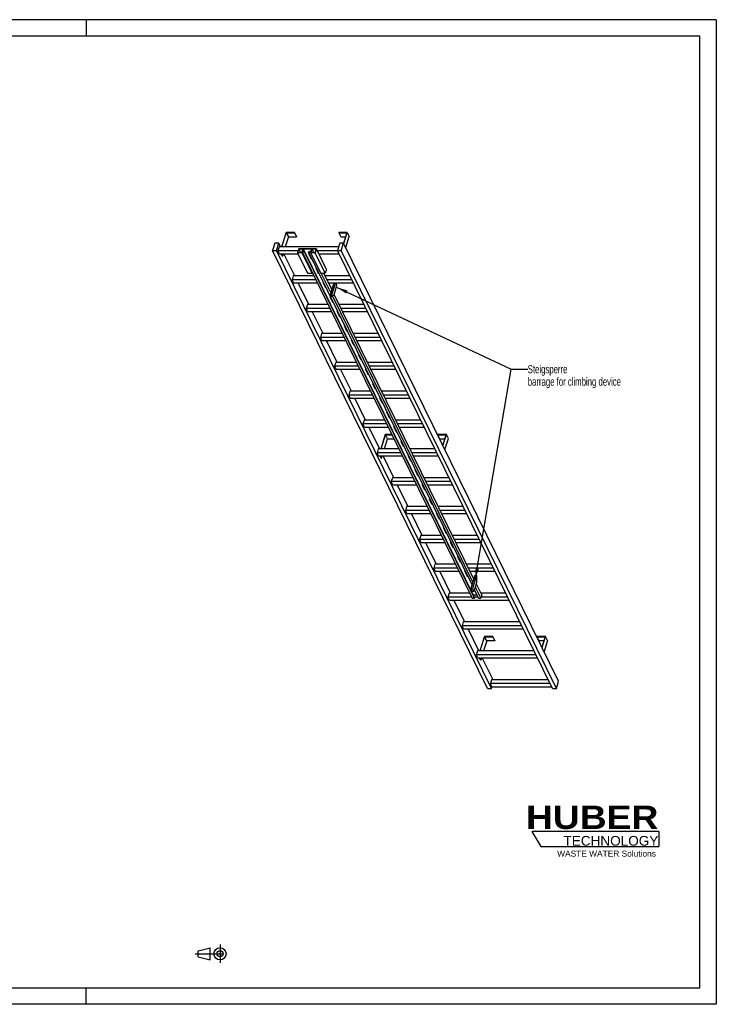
# Model space of a CAD drawing. Header units: millimetres. Extents: x 0 to 8400, y 0 to 5940.
# Tile 2 of 2: x 4200 to 8400, y 0 to 5940. Entities that reach past the tile are written whole.
import ezdxf

# ---------------------------------------------------------------- set-up
doc = ezdxf.new("R2010")
doc.units = ezdxf.units.MM
doc.header["$LTSCALE"] = 462
doc.linetypes.add('CENTER', pattern=[0.6, 0.375, -0.075, 0.075, -0.075])
doc.layers.get('0').update_dxf_attribs({"linetype": 'CONTINUOUS'})
for name, color, linetype in [('053_NOTES', 7, 'CONTINUOUS'), ('HUBER_Logo_BL1', 7, 'CONTINUOUS'), ('HUBER_Logo_BL2', 7, 'CONTINUOUS')]:
    doc.layers.add(name, color=color, linetype=linetype)
doc.styles.get("Standard").update_dxf_attribs({"font": 'txt', "width": 0.7})
doc.styles.add('TEXTSTYLE_2', font='ariblk.ttf')
doc.styles.add('TEXTSTYLE_3', font='arial.ttf')
doc.dimstyles.get("Standard").update_dxf_attribs({"dimtxt": 50, "dimasz": 70, "dimexe": 2, "dimexo": 1, "dimtad": 1, "dimtxsty": 'STANDARD', "dimblk": '_FILLED', "dimblk1": '_FILLED', "dimblk2": '_FILLED', "dimcen": 0.09, "dimazin": 2, "dimtol": 1, "dimtp": 0.01, "dimtm": 0.01, "dimtfac": 1, "dimtofl": 0, "dimtmove": 0, "dimatfit": 3, "dimldrblk": '_FILLED', "dimfxl": 1, "dimtolj": 1, "dimarcsym": 0})

# ---------------------------------------------------------------- blocks, each defined once
blk = doc.blocks.new('HUBER_LOGO_BL1', base_point=(7675, 1007.5))
at = {"layer": 'HUBER_Logo_BL1', "color": 2, "linetype": 'CONTINUOUS', "attachment_point": 3, "line_spacing_factor": 0.78}
for s, insert, char_height, width, style in [('HUBER\\P\\fArial;\\H58.5;TECHNOLOGY ', (8050.7, 1198.2), 140.4, 775.343, 'TEXTSTYLE_2'), ('WASTE WATER Solutions', (8036, 927.2), 36, 594.067, 'TEXTSTYLE_3')]:
    blk.add_mtext(s, dxfattribs=dict(at, insert=insert, char_height=char_height, width=width, style=style))
blk = doc.blocks.new('PROJEKTIONSMETHODE_1_BL3', base_point=(5360, 305))
at = {"color": 2, "linetype": 'CENTER'}
for p, q in [((5407.7, 360), (5407.7, 250)), ((5257.3, 305), (5462.7, 305))]:
    blk.add_line(p, q, dxfattribs=at)
at = {"color": 2, "linetype": 'CONTINUOUS'}
for p, q in [((5275.7, 323.3), (5349, 341.7)), ((5275.7, 286.7), (5275.7, 323.3)), ((5349, 268.3), (5349, 341.7)), ((5275.7, 286.7), (5349, 268.3))]:
    blk.add_line(p, q, dxfattribs=at)
for radius in [36.7, 18.3]:
    blk.add_circle((5407.7, 305), radius, dxfattribs=at)
blk = doc.blocks.new('_FILLED')
at = {"color": 0, "linetype": 'BYBLOCK'}
blk.add_solid([(0, 0), (-1, 0.143), (-1, -0.143)], dxfattribs=at)
blk = doc.blocks.new('HUBER_LOGO_BL2', base_point=(7670.4, 997))
at = {"layer": 'HUBER_Logo_BL2', "color": 5, "linetype": 'CONTINUOUS'}
for p, q in [((8052.9, 1042), (7287.9, 1042)), ((7287.9, 1042), (7341.9, 952)), ((8052.9, 1042), (8052.9, 952)), ((7341.9, 952), (8052.9, 952))]:
    blk.add_line(p, q, dxfattribs=at)

msp = doc.modelspace()

# ---------------------------------------------------------------- linework, layer by layer
at = {"color": 3, "linetype": 'CONTINUOUS'}
for p, q in [((8400, 5940), (0, 5940)), ((4600, 5940), (4600, 5840)), ((8400, 5940), (8400, 0)), ((4600, 0), (4600, 100)), ((8400, 0), (0, 0))]:
    msp.add_line(p, q, dxfattribs=at)
at = {"color": 5, "linetype": 'CONTINUOUS'}
for p, q in [((8300, 5840), (100, 5840)), ((8300, 100), (8300, 5840)), ((100, 100), (8300, 100))]:
    msp.add_line(p, q, dxfattribs=at)
at = {"color": 7, "linetype": 'CONTINUOUS'}
for p, q in [((5806.162, 4656.186), (5779.246, 4569.085)), ((5781.088, 4569.085), (5807.52, 4654.62)), ((5856.82, 4656.186), (5806.162, 4656.186)), ((5807.52, 4654.62), (5819.722, 4629.755)), ((5807.52, 4654.62), (5856.336, 4654.62)), ((5856.336, 4654.62), (5856.82, 4656.186)), ((5856.336, 4654.62), (5868.538, 4629.755)), ((5856.82, 4656.186), (5869.022, 4631.322)), ((6123.928, 4656.186), (6123.444, 4654.62)), ((6123.444, 4654.62), (6135.646, 4629.755)), ((6123.444, 4654.62), (6172.26, 4654.62)), ((6174.586, 4656.186), (6123.928, 4656.186)), ((6172.26, 4654.62), (6152.939, 4592.096)), ((6154.073, 4589.804), (6174.586, 4656.186)), ((6174.586, 4656.186), (6186.788, 4631.322)), ((5738.472, 4592.093), (5724.675, 4547.443)), ((5761.499, 4592.093), (5738.472, 4592.093)), ((5747.701, 4547.443), (5761.499, 4592.093)), ((5772.789, 4569.085), (5761.499, 4592.093)), ((5819.722, 4629.755), (5800.973, 4569.085)), ((5819.722, 4629.755), (5868.538, 4629.755)), ((5868.538, 4629.755), (5869.022, 4631.322)), ((6129.923, 4592.093), (6116.126, 4547.443)), ((6152.95, 4592.093), (6129.923, 4592.093)), ((6135.646, 4629.755), (6164.577, 4629.755)), ((6139.152, 4547.443), (6152.95, 4592.093)), ((7449.378, 1950.25), (6152.95, 4592.093)), ((6166.274, 4564.94), (6186.788, 4631.322)), ((7021.103, 1905.601), (5724.675, 4547.443)), ((5724.675, 4547.443), (5747.701, 4547.443)), ((7044.129, 1905.601), (5747.701, 4547.443)), ((5764.332, 4569.085), (5757.07, 4545.586)), ((5766.221, 4526.937), (5757.07, 4545.586)), ((5877.918, 4545.586), (5757.07, 4545.586)), ((6122.814, 4569.085), (5764.332, 4569.085)), ((5766.221, 4526.937), (5878.155, 4526.937)), ((5782.054, 4513.823), (5775.618, 4526.937)), ((5777.46, 4526.937), (5783.896, 4513.823)), ((5787.949, 4526.937), (5783.896, 4513.823)), ((5858.201, 4395.035), (5793.472, 4526.937)), ((5881.735, 4557.939), (5874.473, 4534.44)), ((5874.473, 4534.44), (5935.482, 4410.118)), ((5902.105, 4534.44), (5874.473, 4534.44)), ((5882.414, 4557.156), (5875.637, 4535.223)), ((5875.637, 4535.223), (5901.426, 4535.223)), ((5881.735, 4557.939), (5988.579, 4557.939)), ((5882.414, 4557.156), (5893.178, 4535.223)), ((5908.204, 4557.156), (5882.414, 4557.156)), ((5901.426, 4535.223), (5908.204, 4557.156)), ((5903.582, 4539.218), (5902.105, 4534.44)), ((5963.114, 4410.118), (5902.105, 4534.44)), ((5903.582, 4539.218), (6928.523, 2450.608)), ((5917.398, 4539.218), (5903.582, 4539.218)), ((5910.07, 4557.235), (5904.745, 4540.001)), ((5904.745, 4540.001), (5917.64, 4540.001)), ((5910.07, 4557.235), (6935.011, 2468.625)), ((5959.808, 4557.235), (5910.07, 4557.235)), ((5917.64, 4540.001), (5917.398, 4539.218)), ((6942.338, 2450.608), (5917.398, 4539.218)), ((5917.64, 4540.001), (6942.581, 2451.392)), ((5941.345, 4539.218), (5941.587, 4540.001)), ((6927.482, 2529.683), (5941.345, 4539.218)), ((5955.161, 4539.218), (5941.345, 4539.218)), ((5941.587, 4540.001), (5954.482, 4540.001)), ((5942.219, 4529.262), (5957.471, 4498.182)), ((5946.231, 4529.262), (5942.219, 4529.262)), ((5942.782, 4529.262), (5957.689, 4498.887)), ((5943.923, 4526.937), (5947.372, 4526.937)), ((5955.161, 4539.218), (5953.685, 4534.44)), ((5953.685, 4534.44), (6014.693, 4410.118)), ((5981.317, 4534.44), (5953.685, 4534.44)), ((5954.482, 4540.001), (5959.808, 4557.235)), ((5961.626, 4557.156), (5954.848, 4535.223)), ((5954.848, 4535.223), (5980.638, 4535.223)), ((5961.626, 4557.156), (5972.389, 4535.223)), ((5987.415, 4557.156), (5961.626, 4557.156)), ((5980.638, 4535.223), (5987.415, 4557.156)), ((5988.579, 4557.939), (5981.317, 4534.44)), ((6042.325, 4410.118), (5981.317, 4534.44)), ((6049.587, 4433.618), (5988.579, 4557.939)), ((6117.037, 4545.586), (5994.641, 4545.586)), ((6003.792, 4526.937), (6126.188, 4526.937)), ((7412.553, 1905.601), (6116.126, 4547.443)), ((6116.126, 4547.443), (6139.152, 4547.443)), ((7435.58, 1905.601), (6139.152, 4547.443)), ((5782.054, 4513.823), (5783.896, 4513.823)), ((5957.471, 4498.182), (5957.689, 4498.887)), ((5957.471, 4498.182), (5961.483, 4498.182)), ((5957.689, 4498.887), (5961.137, 4498.887)), ((5935.482, 4410.118), (5963.114, 4410.118)), ((5964.59, 4414.896), (5963.114, 4410.118)), ((5984.924, 4442.237), (6000.177, 4411.156)), ((5988.937, 4442.237), (5984.924, 4442.237)), ((5985.488, 4442.237), (6000.394, 4411.861)), ((6000.177, 4411.156), (6000.394, 4411.861)), ((6000.177, 4411.156), (6004.189, 4411.156)), ((6000.394, 4411.861), (6003.843, 4411.861)), ((6014.693, 4410.118), (6042.325, 4410.118)), ((6075.805, 4293.371), (6018.515, 4410.118)), ((6081.591, 4312.093), (6033.487, 4410.118)), ((6049.587, 4433.618), (6042.325, 4410.118)), ((5849.744, 4395.035), (5842.482, 4371.535)), ((5851.633, 4352.887), (5842.482, 4371.535)), ((5985.869, 4371.535), (5842.482, 4371.535)), ((5974.337, 4395.035), (5849.744, 4395.035)), ((5851.633, 4352.887), (5995.02, 4352.887)), ((5943.613, 4220.984), (5878.884, 4352.887)), ((6027.63, 4355.211), (6042.882, 4324.131)), ((6031.643, 4355.211), (6027.63, 4355.211)), ((6028.194, 4355.211), (6043.1, 4324.836)), ((6029.335, 4352.887), (6032.784, 4352.887)), ((6190.917, 4395.035), (6040.889, 4395.035)), ((6202.449, 4371.535), (6052.421, 4371.535)), ((6061.572, 4352.887), (6211.6, 4352.887)), ((6094.197, 4352.887), (6070.94, 4277.626)), ((6103.408, 4352.887), (6080.15, 4277.626)), ((6111.983, 4340.419), (6105.865, 4352.887)), ((6106.246, 4313.811), (6111.983, 4340.419)), ((6042.882, 4324.131), (6043.1, 4324.836)), ((6042.882, 4324.131), (6046.895, 4324.131)), ((6043.1, 4324.836), (6046.549, 4324.836)), ((6070.94, 4277.626), (6073.99, 4271.41)), ((6070.94, 4277.626), (6080.15, 4277.626)), ((6080.15, 4277.626), (6083.201, 4271.41)), ((6083.201, 4271.41), (6096.564, 4282.478)), ((6938.606, 2565.68), (6096.251, 4282.219)), ((6096.564, 4282.478), (6106.246, 4313.811)), ((5935.155, 4220.984), (5927.893, 4197.484)), ((6059.749, 4220.984), (5935.155, 4220.984)), ((6070.336, 4268.186), (6085.588, 4237.105)), ((6074.349, 4268.186), (6070.336, 4268.186)), ((6070.9, 4268.186), (6085.806, 4237.81)), ((6073.99, 4271.41), (6083.201, 4271.41)), ((6085.588, 4237.105), (6085.806, 4237.81)), ((6085.588, 4237.105), (6089.601, 4237.105)), ((6932.82, 2546.958), (6085.605, 4273.402)), ((6085.806, 4237.81), (6089.255, 4237.81)), ((6276.328, 4220.984), (6126.301, 4220.984)), ((5937.045, 4178.836), (5927.893, 4197.484)), ((6071.281, 4197.484), (5927.893, 4197.484)), ((5937.045, 4178.836), (6080.432, 4178.836)), ((6029.024, 4046.933), (5964.296, 4178.836)), ((6113.042, 4181.16), (6128.294, 4150.08)), ((6117.055, 4181.16), (6113.042, 4181.16)), ((6113.606, 4181.16), (6128.512, 4150.785)), ((6114.747, 4178.836), (6118.195, 4178.836)), ((6287.86, 4197.484), (6137.833, 4197.484)), ((6146.984, 4178.836), (6297.012, 4178.836)), ((6128.294, 4150.08), (6128.512, 4150.785)), ((6128.294, 4150.08), (6132.307, 4150.08)), ((6128.512, 4150.785), (6131.961, 4150.785)), ((6020.567, 4046.933), (6013.305, 4023.433)), ((6145.16, 4046.933), (6020.567, 4046.933)), ((6155.748, 4094.135), (6171, 4063.055)), ((6159.76, 4094.135), (6155.748, 4094.135)), ((6156.312, 4094.135), (6171.218, 4063.76)), ((6171, 4063.055), (6171.218, 4063.76)), ((6171, 4063.055), (6175.012, 4063.055)), ((6171.218, 4063.76), (6174.667, 4063.76)), ((6361.74, 4046.933), (6211.712, 4046.933)), ((6022.456, 4004.785), (6013.305, 4023.433)), ((6156.692, 4023.433), (6013.305, 4023.433)), ((6022.456, 4004.785), (6165.844, 4004.785)), ((6114.436, 3872.882), (6049.708, 4004.785)), ((6198.454, 4007.11), (6213.706, 3976.029)), ((6202.466, 4007.11), (6198.454, 4007.11)), ((6199.018, 4007.11), (6213.924, 3976.734)), ((6200.158, 4004.785), (6203.607, 4004.785)), ((6373.272, 4023.433), (6223.244, 4023.433)), ((6232.396, 4004.785), (6382.423, 4004.785)), ((6213.706, 3976.029), (6213.924, 3976.734)), ((6213.706, 3976.029), (6217.718, 3976.029)), ((6213.924, 3976.734), (6217.372, 3976.734)), ((6105.979, 3872.882), (6098.717, 3849.382)), ((6230.572, 3872.882), (6105.979, 3872.882)), ((6241.16, 3920.084), (6256.412, 3889.004)), ((6245.172, 3920.084), (6241.16, 3920.084)), ((6241.723, 3920.084), (6256.63, 3889.709)), ((6256.412, 3889.004), (6256.63, 3889.709)), ((6256.412, 3889.004), (6260.424, 3889.004)), ((6256.63, 3889.709), (6260.078, 3889.709)), ((6447.152, 3872.882), (6297.124, 3872.882)), ((6107.868, 3830.734), (6098.717, 3849.382)), ((6242.104, 3849.382), (6098.717, 3849.382)), ((6107.868, 3830.734), (6251.255, 3830.734)), ((6199.848, 3698.831), (6135.119, 3830.734)), ((6283.865, 3833.059), (6299.118, 3801.978)), ((6287.878, 3833.059), (6283.865, 3833.059)), ((6284.429, 3833.059), (6299.335, 3802.683)), ((6285.57, 3830.734), (6289.019, 3830.734)), ((6299.118, 3801.978), (6299.335, 3802.683)), ((6299.118, 3801.978), (6303.13, 3801.978)), ((6299.335, 3802.683), (6302.784, 3802.683)), ((6458.684, 3849.382), (6308.656, 3849.382)), ((6317.807, 3830.734), (6467.835, 3830.734)), ((6326.571, 3746.033), (6341.823, 3714.953)), ((6330.584, 3746.033), (6326.571, 3746.033)), ((6327.135, 3746.033), (6342.041, 3715.658)), ((6191.39, 3698.831), (6184.128, 3675.332)), ((6315.984, 3698.831), (6191.39, 3698.831)), ((6341.823, 3714.953), (6342.041, 3715.658)), ((6341.823, 3714.953), (6345.836, 3714.953)), ((6342.041, 3715.658), (6345.49, 3715.658)), ((6532.564, 3698.831), (6382.536, 3698.831)), ((6193.28, 3656.683), (6184.128, 3675.332)), ((6327.516, 3675.332), (6184.128, 3675.332)), ((6193.28, 3656.683), (6336.667, 3656.683)), ((6285.259, 3524.781), (6220.531, 3656.683)), ((6369.277, 3659.008), (6384.529, 3627.928)), ((6373.29, 3659.008), (6369.277, 3659.008)), ((6369.841, 3659.008), (6384.747, 3628.633)), ((6370.982, 3656.683), (6374.43, 3656.683)), ((6384.529, 3627.928), (6384.747, 3628.633)), ((6384.529, 3627.928), (6388.542, 3627.928)), ((6384.747, 3628.633), (6388.196, 3628.633)), ((6544.096, 3675.332), (6394.068, 3675.332)), ((6403.219, 3656.683), (6553.247, 3656.683)), ((6411.983, 3571.983), (6427.235, 3540.902)), ((6415.996, 3571.983), (6411.983, 3571.983)), ((6412.547, 3571.983), (6427.453, 3541.607)), ((6276.802, 3524.781), (6269.54, 3501.281)), ((6401.395, 3524.781), (6276.802, 3524.781)), ((6427.235, 3540.902), (6427.453, 3541.607)), ((6427.235, 3540.902), (6431.248, 3540.902)), ((6427.453, 3541.607), (6430.902, 3541.607)), ((6617.975, 3524.781), (6467.947, 3524.781)), ((6278.691, 3482.633), (6269.54, 3501.281)), ((6412.927, 3501.281), (6269.54, 3501.281)), ((6278.691, 3482.633), (6422.079, 3482.633)), ((6370.671, 3350.73), (6305.943, 3482.633)), ((6454.689, 3484.957), (6469.941, 3453.877)), ((6458.701, 3484.957), (6454.689, 3484.957)), ((6455.253, 3484.957), (6470.159, 3454.582)), ((6456.394, 3482.633), (6459.842, 3482.633)), ((6469.941, 3453.877), (6470.159, 3454.582)), ((6469.941, 3453.877), (6473.953, 3453.877)), ((6470.159, 3454.582), (6473.608, 3454.582)), ((6629.507, 3501.281), (6479.479, 3501.281)), ((6488.631, 3482.633), (6638.659, 3482.633)), ((6404.044, 3437.831), (6377.128, 3350.73)), ((6378.97, 3350.73), (6405.402, 3436.264)), ((6398.855, 3350.73), (6417.604, 3411.4)), ((6444.064, 3437.831), (6404.044, 3437.831)), ((6417.604, 3411.4), (6405.402, 3436.264)), ((6405.402, 3436.264), (6444.833, 3436.264)), ((6417.604, 3411.4), (6457.035, 3411.4)), ((6497.395, 3397.932), (6512.647, 3366.851)), ((6501.407, 3397.932), (6497.395, 3397.932)), ((6497.959, 3397.932), (6512.865, 3367.556)), ((6721.81, 3437.831), (6721.326, 3436.264)), ((6721.326, 3436.264), (6770.142, 3436.264)), ((6733.528, 3411.4), (6721.326, 3436.264)), ((6772.468, 3437.831), (6721.81, 3437.831)), ((6733.528, 3411.4), (6762.459, 3411.4)), ((6770.142, 3436.264), (6750.825, 3373.752)), ((6751.955, 3371.449), (6772.468, 3437.831)), ((6764.157, 3346.584), (6784.67, 3412.966)), ((6784.67, 3412.966), (6772.468, 3437.831)), ((6362.214, 3350.73), (6354.952, 3327.23)), ((6364.103, 3308.582), (6354.952, 3327.23)), ((6498.339, 3327.23), (6354.952, 3327.23)), ((6486.807, 3350.73), (6362.214, 3350.73)), ((6512.647, 3366.851), (6512.865, 3367.556)), ((6512.647, 3366.851), (6516.659, 3366.851)), ((6512.865, 3367.556), (6516.313, 3367.556)), ((6703.387, 3350.73), (6553.359, 3350.73)), ((6714.919, 3327.23), (6564.891, 3327.23)), ((6364.103, 3308.582), (6507.49, 3308.582)), ((6379.936, 3295.467), (6373.5, 3308.582)), ((6381.778, 3295.467), (6375.342, 3308.582)), ((6379.936, 3295.467), (6381.778, 3295.467)), ((6381.778, 3295.467), (6385.831, 3308.582)), ((6456.083, 3176.679), (6391.354, 3308.582)), ((6540.101, 3310.907), (6555.353, 3279.826)), ((6544.113, 3310.907), (6540.101, 3310.907)), ((6540.664, 3310.907), (6555.571, 3280.531)), ((6541.805, 3308.582), (6545.254, 3308.582)), ((6555.353, 3279.826), (6555.571, 3280.531)), ((6555.353, 3279.826), (6559.365, 3279.826)), ((6555.571, 3280.531), (6559.019, 3280.531)), ((6574.042, 3308.582), (6724.07, 3308.582)), ((6586.819, 3223.881), (6582.807, 3223.881)), ((6582.807, 3223.881), (6598.059, 3192.801)), ((6583.37, 3223.881), (6598.276, 3193.506)), ((6447.626, 3176.679), (6440.364, 3153.179)), ((6583.751, 3153.179), (6440.364, 3153.179)), ((6449.515, 3134.531), (6440.364, 3153.179)), ((6572.219, 3176.679), (6447.626, 3176.679)), ((6598.059, 3192.801), (6598.276, 3193.506)), ((6598.059, 3192.801), (6602.071, 3192.801)), ((6598.276, 3193.506), (6601.725, 3193.506)), ((6788.799, 3176.679), (6638.771, 3176.679)), ((6800.331, 3153.179), (6650.303, 3153.179)), ((6449.515, 3134.531), (6592.902, 3134.531)), ((6541.495, 3002.628), (6476.766, 3134.531)), ((6629.525, 3136.856), (6625.512, 3136.856)), ((6625.512, 3136.856), (6640.764, 3105.775)), ((6626.076, 3136.856), (6640.982, 3106.48)), ((6627.217, 3134.531), (6630.666, 3134.531)), ((6640.764, 3105.775), (6640.982, 3106.48)), ((6640.764, 3105.775), (6644.777, 3105.775)), ((6640.982, 3106.48), (6644.431, 3106.48)), ((6659.454, 3134.531), (6809.482, 3134.531)), ((6672.231, 3049.83), (6668.218, 3049.83)), ((6668.218, 3049.83), (6683.47, 3018.75)), ((6668.782, 3049.83), (6683.688, 3019.455)), ((6533.037, 3002.628), (6525.775, 2979.129)), ((6669.163, 2979.129), (6525.775, 2979.129)), ((6534.927, 2960.48), (6525.775, 2979.129)), ((6657.631, 3002.628), (6533.037, 3002.628)), ((6683.47, 3018.75), (6683.688, 3019.455)), ((6683.47, 3018.75), (6687.483, 3018.75)), ((6683.688, 3019.455), (6687.137, 3019.455)), ((6874.21, 3002.628), (6724.183, 3002.628)), ((6885.742, 2979.129), (6735.715, 2979.129)), ((6534.927, 2960.48), (6678.314, 2960.48)), ((6626.906, 2828.578), (6562.178, 2960.48)), ((6714.937, 2962.805), (6710.924, 2962.805)), ((6710.924, 2962.805), (6726.176, 2931.724)), ((6711.488, 2962.805), (6726.394, 2932.429)), ((6712.629, 2960.48), (6716.077, 2960.48)), ((6726.176, 2931.724), (6726.394, 2932.429)), ((6726.176, 2931.724), (6730.189, 2931.724)), ((6726.394, 2932.429), (6729.843, 2932.429)), ((6744.866, 2960.48), (6894.894, 2960.48)), ((6757.642, 2875.78), (6753.63, 2875.78)), ((6753.63, 2875.78), (6768.882, 2844.699)), ((6754.194, 2875.78), (6769.1, 2845.404)), ((6618.449, 2828.578), (6611.187, 2805.078)), ((6754.574, 2805.078), (6611.187, 2805.078)), ((6620.338, 2786.429), (6611.187, 2805.078)), ((6743.042, 2828.578), (6618.449, 2828.578)), ((6768.882, 2844.699), (6769.1, 2845.404)), ((6768.882, 2844.699), (6772.895, 2844.699)), ((6769.1, 2845.404), (6772.549, 2845.404)), ((6959.622, 2828.578), (6809.594, 2828.578)), ((6971.154, 2805.078), (6821.126, 2805.078)), ((6620.338, 2786.429), (6763.726, 2786.429)), ((6712.318, 2654.527), (6647.59, 2786.429)), ((6800.348, 2788.754), (6796.336, 2788.754)), ((6796.336, 2788.754), (6811.588, 2757.674)), ((6796.9, 2788.754), (6811.806, 2758.379)), ((6798.04, 2786.429), (6801.489, 2786.429)), ((6811.588, 2757.674), (6811.806, 2758.379)), ((6811.588, 2757.674), (6815.6, 2757.674)), ((6811.806, 2758.379), (6815.254, 2758.379)), ((6830.278, 2786.429), (6980.305, 2786.429)), ((6843.054, 2701.729), (6839.042, 2701.729)), ((6839.042, 2701.729), (6854.294, 2670.648)), ((6839.605, 2701.729), (6854.512, 2671.353)), ((6703.861, 2654.527), (6696.599, 2631.027)), ((6839.986, 2631.027), (6696.599, 2631.027)), ((6705.75, 2612.379), (6696.599, 2631.027)), ((6828.454, 2654.527), (6703.861, 2654.527)), ((6854.294, 2670.648), (6854.512, 2671.353)), ((6854.294, 2670.648), (6858.306, 2670.648)), ((6854.512, 2671.353), (6857.96, 2671.353)), ((6885.76, 2614.703), (6881.748, 2614.703)), ((6881.748, 2614.703), (6897, 2583.623)), ((6882.311, 2614.703), (6897.217, 2584.328)), ((7045.034, 2654.527), (6895.006, 2654.527)), ((7056.566, 2631.027), (6906.538, 2631.027)), ((6705.75, 2612.379), (6849.137, 2612.379)), ((6797.73, 2480.476), (6733.001, 2612.379)), ((6883.452, 2612.379), (6886.901, 2612.379)), ((6897, 2583.623), (6897.217, 2584.328)), ((6897, 2583.623), (6901.012, 2583.623)), ((6897.217, 2584.328), (6900.666, 2584.328)), ((6915.689, 2612.379), (7065.717, 2612.379)), ((6944.924, 2586.124), (6920.717, 2507.792)), ((6954.134, 2586.124), (6929.928, 2507.792)), ((6944.924, 2586.124), (6954.134, 2586.124)), ((6957.185, 2579.908), (6954.134, 2586.124)), ((6956.024, 2543.976), (6957.185, 2579.908)), ((6920.717, 2507.792), (6929.928, 2507.792)), ((6920.717, 2507.792), (6928.343, 2492.251)), ((6926.863, 2527.678), (6924.453, 2527.678)), ((6924.453, 2527.678), (6925.932, 2524.666)), ((6925.017, 2527.678), (6926.149, 2525.371)), ((6929.928, 2507.792), (6937.554, 2492.251)), ((6937.554, 2492.251), (6946.341, 2512.643)), ((6939.557, 2496.9), (6939.705, 2496.597)), ((6939.705, 2496.597), (6939.923, 2497.302)), ((6939.705, 2496.597), (6943.718, 2496.597)), ((6939.821, 2497.512), (6939.923, 2497.302)), ((6939.923, 2497.302), (6943.372, 2497.302)), ((6966.286, 2450.608), (6941.433, 2501.254)), ((6946.341, 2512.643), (6956.024, 2543.976)), ((6980.102, 2450.608), (6947.623, 2516.793)), ((6985.887, 2469.33), (6953.409, 2535.514)), ((6789.272, 2480.476), (6782.011, 2456.976)), ((6925.398, 2456.976), (6782.011, 2456.976)), ((6791.162, 2438.328), (6782.011, 2456.976)), ((6913.866, 2480.476), (6789.272, 2480.476)), ((6791.162, 2438.328), (7151.129, 2438.328)), ((6883.142, 2306.425), (6818.413, 2438.328)), ((6928.343, 2492.251), (6937.554, 2492.251)), ((6928.523, 2450.608), (6942.338, 2450.608)), ((6935.011, 2468.625), (6934.668, 2467.515)), ((6957.445, 2468.625), (6935.011, 2468.625)), ((6963.161, 2456.976), (6939.84, 2456.976)), ((6942.338, 2450.608), (6942.581, 2451.392)), ((6966.286, 2450.608), (6980.102, 2450.608)), ((6985.887, 2469.33), (6980.102, 2450.608)), ((7130.446, 2480.476), (6980.418, 2480.476)), ((7141.978, 2456.976), (6982.07, 2456.976)), ((6874.684, 2306.425), (6867.422, 2282.925)), ((7227.389, 2282.925), (6867.422, 2282.925)), ((6876.573, 2264.277), (6867.422, 2282.925)), ((7215.857, 2306.425), (6874.684, 2306.425)), ((6876.573, 2264.277), (7236.541, 2264.277)), ((6968.553, 2132.374), (6903.825, 2264.277)), ((7001.926, 2219.475), (6975.01, 2132.374)), ((6976.852, 2132.374), (7003.284, 2217.909)), ((7052.585, 2219.475), (7001.926, 2219.475)), ((7003.284, 2217.909), (7052.1, 2217.909)), ((7015.486, 2193.044), (7003.284, 2217.909)), ((7052.1, 2217.909), (7052.585, 2219.475)), ((7064.302, 2193.044), (7052.1, 2217.909)), ((7064.786, 2194.611), (7052.585, 2219.475)), ((7319.692, 2219.475), (7319.208, 2217.909)), ((7319.208, 2217.909), (7368.024, 2217.909)), ((7331.41, 2193.044), (7319.208, 2217.909)), ((7370.351, 2219.475), (7319.692, 2219.475)), ((7368.024, 2217.909), (7348.707, 2155.396)), ((7349.837, 2153.093), (7370.351, 2219.475)), ((7382.552, 2194.611), (7370.351, 2219.475)), ((7015.486, 2193.044), (6996.737, 2132.374)), ((7064.302, 2193.044), (7015.486, 2193.044)), ((7064.786, 2194.611), (7064.302, 2193.044)), ((7360.341, 2193.044), (7331.41, 2193.044)), ((7382.552, 2194.611), (7362.039, 2128.229)), ((6960.096, 2132.374), (6952.834, 2108.875)), ((7312.801, 2108.875), (6952.834, 2108.875)), ((6961.985, 2090.226), (6952.834, 2108.875)), ((7301.269, 2132.374), (6960.096, 2132.374)), ((6961.985, 2090.226), (7321.952, 2090.226)), ((6977.818, 2077.112), (6971.382, 2090.226)), ((6979.66, 2077.112), (6973.224, 2090.226)), ((6983.713, 2090.226), (6979.66, 2077.112)), ((7053.965, 1958.324), (6989.237, 2090.226)), ((6979.66, 2077.112), (6977.818, 2077.112)), ((7021.103, 1905.601), (7044.129, 1905.601)), ((7045.508, 1958.324), (7038.246, 1934.824)), ((7398.213, 1934.824), (7038.246, 1934.824)), ((7047.397, 1916.175), (7038.246, 1934.824)), ((7044.129, 1905.601), (7047.397, 1916.175)), ((7386.681, 1958.324), (7045.508, 1958.324)), ((7047.397, 1916.175), (7407.364, 1916.175)), ((7412.553, 1905.601), (7435.58, 1905.601)), ((7435.58, 1905.601), (7449.378, 1950.25))]:
    msp.add_line(p, q, dxfattribs=at)

# ---------------------------------------------------------------- block references
at = {"color": 2, "linetype": 'CONTINUOUS'}
msp.add_blockref('PROJEKTIONSMETHODE_1_BL3', (5360, 305), dxfattribs=at)
at = {"layer": 'HUBER_Logo_BL1'}
msp.add_blockref('HUBER_LOGO_BL1', (7674.994, 1007.484), dxfattribs=at)
at = {"layer": 'HUBER_Logo_BL2'}
msp.add_blockref('HUBER_LOGO_BL2', (7670.375, 996.993), dxfattribs=at)

# ---------------------------------------------------------------- texts
at = {"layer": '053_NOTES', "color": 2, "linetype": 'CONTINUOUS', "insert": (7263.088, 3856.704), "char_height": 50, "width": 1396.42857, "attachment_point": 1, "line_spacing_factor": 0.9}
msp.add_mtext('Steigsperre\\Pbarrage for climbing device', dxfattribs=at)

# ---------------------------------------------------------------- leaders
at = {"layer": '053_NOTES', "color": 2, "linetype": 'CONTINUOUS'}
for points in [[(6109.094, 4327.018), (7163.088, 3831.704), (7263.088, 3831.704)], [(6946.542, 2561.556), (7163.088, 3831.704), (7263.088, 3831.704)]]:
    msp.add_leader(points, dimstyle='STANDARD', override={"dimtad": 0}, dxfattribs=at)

doc.saveas('drawing.dxf')
